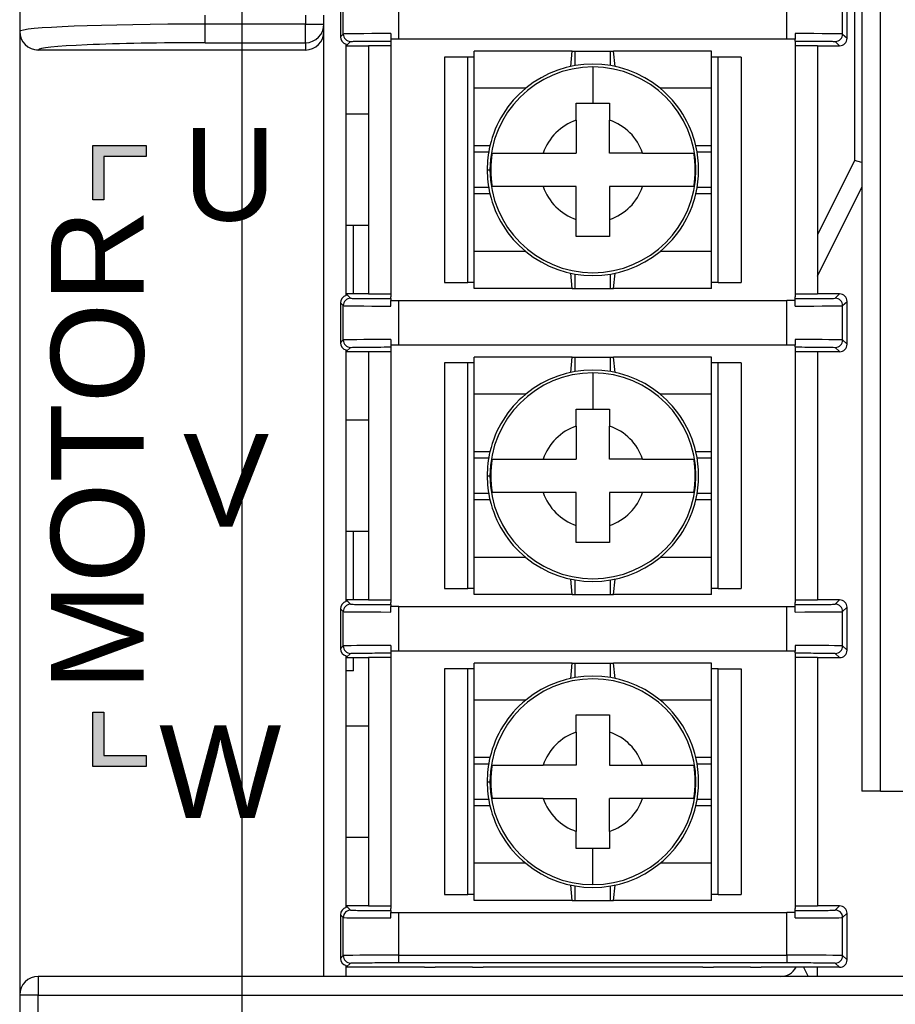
# Model space of a CAD drawing. Extents: x 14112 to 14372, y -2388 to -2111.
# Tile 6 of 22: x 14112 to 14136, y -2275 to -2249. Entities that reach past the tile are written whole.
import ezdxf

# ---------------------------------------------------------------- set-up
doc = ezdxf.new("R2010")
doc.units = 0
doc.layers.get('0').update_dxf_attribs({"linetype": 'CONTINUOUS'})
doc.layers.get('DEFPOINTS').update_dxf_attribs({"color": 8, "linetype": 'CONTINUOUS'})
doc.styles.add('DIMEMSIONS', font='isocp.shx', dxfattribs={"bigfont": 'chineset.shx'})
doc.styles.get("Standard").update_dxf_attribs({"font": 'PMingLiU.ttf'})
doc.dimstyles.new('ISO-25', dxfattribs={"dimtxt": 3, "dimasz": 3, "dimexe": 1, "dimexo": 1, "dimgap": 2, "dimtad": 2, "dimtih": 1, "dimtoh": 1, "dimtxsty": 'STANDARD', "dimcen": 0, "dimclrd": 256, "dimclre": 256, "dimclrt": 256, "dimazin": 3, "dimtfac": 1, "dimtmove": 0, "dimatfit": 3})

# ---------------------------------------------------------------- blocks, each defined once
blk = doc.blocks.new('*D4')
for p, q in [((14118.495, -2287.049), (14118.495, -2124.127)), ((14156.495, -2137.049), (14156.495, -2124.127)), ((14153.495, -2125.127), (14121.495, -2125.127))]:
    blk.add_line(p, q)
for points in [[(14121.495, -2124.627), (14121.495, -2125.627), (14118.495, -2125.127)], [(14153.495, -2124.627), (14153.495, -2125.627), (14156.495, -2125.127)]]:
    blk.add_solid(points)
at = {"layer": 'DEFPOINTS', "color": 0}
for p in [(14118.495, -2125.127), (14156.495, -2138.049), (14118.495, -2288.049)]:
    blk.add_point(p, dxfattribs=at)
at = {"insert": (14137.495, -2121.457), "char_height": 3, "attachment_point": 5}
blk.add_mtext('38', dxfattribs=at)
blk = doc.blocks.new('*D5')
for p, q in [((14157.495, -2138.049), (14171.483, -2138.049)), ((14170.483, -2141.049), (14170.483, -2285.049)), ((14119.495, -2288.049), (14171.483, -2288.049))]:
    blk.add_line(p, q)
for points in [[(14169.983, -2141.049), (14170.983, -2141.049), (14170.483, -2138.049)], [(14169.983, -2285.049), (14170.983, -2285.049), (14170.483, -2288.049)]]:
    blk.add_solid(points)
at = {"layer": 'DEFPOINTS', "color": 0}
for p in [(14156.495, -2138.049), (14118.495, -2288.049), (14170.483, -2288.049)]:
    blk.add_point(p, dxfattribs=at)
at = {"insert": (14175.348, -2213.049), "char_height": 3, "attachment_point": 5}
blk.add_mtext('150', dxfattribs=at)

msp = doc.modelspace()

# ---------------------------------------------------------------- hatches: boundary and pattern name
h = msp.add_hatch(color=256)
h.dxf.hatch_style = 1
h.paths.add_polyline_path([(14114.762, -2252.442), (14115.901, -2252.442), (14115.901, -2252.142), (14114.462, -2252.142), (14114.462, -2253.607), (14114.762, -2253.607)])
h = msp.add_hatch(color=256)
h.dxf.hatch_style = 1
h.paths.add_polyline_path([(14114.762, -2267.422), (14114.462, -2267.422), (14114.462, -2268.887), (14115.901, -2268.887), (14115.901, -2268.587), (14114.762, -2268.587)])

# ---------------------------------------------------------------- linework, layer by layer
for p, q in [((14135.195, -2178.349), (14135.195, -2269.549)), ((14135.695, -2269.549), (14135.695, -2178.349)), ((14134.995, -2191.649), (14134.995, -2252.549)), ((14121.138, -2248.136), (14121.138, -2249.21)), ((14121.215, -2249.136), (14121.215, -2248.21)), ((14122.715, -2249.273), (14122.715, -2248.073)), ((14133.176, -2249.273), (14133.176, -2248.073)), ((14134.675, -2249.136), (14134.675, -2248.21)), ((14134.795, -2249.251), (14134.795, -2248.095)), ((14112.495, -2248.432), (14112.495, -2249.067)), ((14117.495, -2248.871), (14117.495, -2248.628)), ((14120.195, -2248.628), (14120.195, -2248.871)), ((14120.695, -2248.871), (14120.695, -2248.628)), ((14120.195, -2248.871), (14117.495, -2248.871)), ((14117.495, -2249.37), (14117.495, -2248.871)), ((14120.195, -2248.871), (14120.695, -2248.871)), ((14120.195, -2249.37), (14120.195, -2248.871)), ((14120.695, -2249.067), (14120.695, -2248.871)), ((14112.495, -2249.067), (14112.495, -2275.049)), ((14120.695, -2274.549), (14120.695, -2249.067)), ((14121.138, -2249.21), (14121.215, -2249.136)), ((14122.495, -2249.125), (14122.495, -2249.273)), ((14122.715, -2249.273), (14122.495, -2249.273)), ((14133.176, -2249.273), (14122.715, -2249.273)), ((14133.395, -2249.273), (14133.176, -2249.273)), ((14133.395, -2249.125), (14133.395, -2249.273)), ((14134.675, -2249.136), (14134.675, -2249.136)), ((14134.675, -2249.136), (14134.795, -2249.251)), ((14112.995, -2249.568), (14112.995, -2249.567)), ((14120.195, -2249.568), (14112.995, -2249.568)), ((14117.495, -2249.37), (14120.195, -2249.37)), ((14120.195, -2249.37), (14120.195, -2249.568)), ((14121.295, -2249.451), (14121.415, -2249.336)), ((14121.295, -2256.19), (14121.295, -2249.406)), ((14121.295, -2249.451), (14121.895, -2249.451)), ((14121.895, -2249.443), (14122.495, -2249.443)), ((14121.895, -2249.443), (14121.895, -2256.153)), ((14122.495, -2249.325), (14122.495, -2249.377)), ((14122.495, -2249.377), (14122.495, -2256.219)), ((14133.395, -2249.325), (14133.395, -2249.377)), ((14133.395, -2249.377), (14133.395, -2256.219)), ((14133.395, -2249.443), (14133.995, -2249.443)), ((14133.995, -2249.443), (14133.995, -2256.153)), ((14133.995, -2249.451), (14134.595, -2249.451)), ((14134.475, -2249.336), (14134.595, -2249.451)), ((14123.946, -2249.756), (14123.946, -2255.84)), ((14124.57, -2249.756), (14123.946, -2249.756)), ((14124.745, -2249.756), (14124.57, -2249.756)), ((14124.57, -2255.84), (14124.57, -2249.756)), ((14127.387, -2249.598), (14124.745, -2249.598)), ((14124.745, -2250.598), (14124.745, -2249.598)), ((14127.349, -2250.011), (14127.387, -2249.598)), ((14127.387, -2249.598), (14127.468, -2249.598)), ((14127.468, -2249.598), (14128.422, -2249.598)), ((14127.468, -2249.988), (14127.468, -2249.598)), ((14128.422, -2249.598), (14128.504, -2249.598)), ((14128.422, -2249.988), (14128.422, -2249.598)), ((14131.145, -2249.598), (14128.504, -2249.598)), ((14128.541, -2250.011), (14128.504, -2249.598)), ((14131.145, -2250.598), (14131.145, -2249.598)), ((14131.32, -2249.756), (14131.145, -2249.756)), ((14131.945, -2249.756), (14131.32, -2249.756)), ((14131.32, -2255.84), (14131.32, -2249.756)), ((14131.945, -2249.756), (14131.945, -2255.84)), ((14126.133, -2250.598), (14124.745, -2250.598)), ((14124.745, -2252.148), (14124.745, -2250.598)), ((14131.145, -2250.598), (14129.757, -2250.598)), ((14131.145, -2252.148), (14131.145, -2250.598)), ((14121.895, -2251.299), (14121.295, -2251.299)), ((14114.462, -2253.607), (14114.462, -2252.142)), ((14114.462, -2252.142), (14115.901, -2252.142)), ((14115.901, -2252.142), (14115.901, -2252.442)), ((14125.17, -2252.148), (14124.745, -2252.148)), ((14124.745, -2252.321), (14124.745, -2252.148)), ((14131.145, -2252.148), (14130.72, -2252.148)), ((14131.145, -2252.321), (14131.145, -2252.148)), ((14114.762, -2252.442), (14114.762, -2253.607)), ((14115.901, -2252.442), (14114.762, -2252.442)), ((14124.745, -2253.275), (14124.745, -2252.321)), ((14125.135, -2252.321), (14124.745, -2252.321)), ((14131.145, -2252.321), (14130.755, -2252.321)), ((14131.145, -2253.275), (14131.145, -2252.321)), ((14134.995, -2252.549), (14133.995, -2254.549)), ((14135.195, -2252.597), (14134.995, -2252.549)), ((14125.095, -2252.798), (14125.17, -2252.798)), ((14125.135, -2253.275), (14124.745, -2253.275)), ((14124.745, -2253.448), (14124.745, -2253.275)), ((14131.145, -2253.275), (14130.755, -2253.275)), ((14131.145, -2253.448), (14131.145, -2253.275)), ((14133.995, -2255.667), (14135.195, -2253.267)), ((14125.17, -2253.448), (14124.745, -2253.448)), ((14124.745, -2254.998), (14124.745, -2253.448)), ((14131.145, -2253.448), (14130.72, -2253.448)), ((14131.145, -2254.998), (14131.145, -2253.448)), ((14114.762, -2253.607), (14114.462, -2253.607)), ((14121.895, -2254.299), (14121.295, -2254.299)), ((14121.495, -2256.145), (14121.495, -2254.299)), ((14126.133, -2254.998), (14124.745, -2254.998)), ((14124.745, -2255.998), (14124.745, -2254.998)), ((14131.145, -2254.998), (14129.757, -2254.998)), ((14131.145, -2255.998), (14131.145, -2254.998)), ((14127.387, -2255.998), (14127.349, -2255.585)), ((14127.468, -2255.998), (14127.468, -2255.608)), ((14128.422, -2255.998), (14128.422, -2255.608)), ((14128.504, -2255.998), (14128.541, -2255.585)), ((14123.946, -2255.84), (14124.57, -2255.84)), ((14124.745, -2255.84), (14124.57, -2255.84)), ((14131.32, -2255.84), (14131.145, -2255.84)), ((14131.32, -2255.84), (14131.945, -2255.84)), ((14121.895, -2256.145), (14121.295, -2256.145)), ((14121.295, -2256.145), (14121.415, -2256.26)), ((14122.495, -2256.153), (14121.895, -2256.153)), ((14122.495, -2256.271), (14122.495, -2256.219)), ((14127.387, -2255.998), (14124.745, -2255.998)), ((14127.387, -2255.998), (14127.468, -2255.998)), ((14127.468, -2255.998), (14128.422, -2255.998)), ((14128.422, -2255.998), (14128.504, -2255.998)), ((14131.145, -2255.998), (14128.504, -2255.998)), ((14133.995, -2256.153), (14133.395, -2256.153)), ((14133.395, -2256.271), (14133.395, -2256.219)), ((14134.595, -2256.145), (14133.995, -2256.145)), ((14134.475, -2256.26), (14134.595, -2256.145)), ((14121.138, -2256.386), (14121.215, -2256.46)), ((14121.138, -2256.386), (14121.138, -2257.46)), ((14121.215, -2257.386), (14121.215, -2256.46)), ((14122.495, -2256.323), (14122.715, -2256.323)), ((14122.495, -2256.471), (14122.495, -2256.323)), ((14122.715, -2256.323), (14133.176, -2256.323)), ((14122.715, -2257.523), (14122.715, -2256.323)), ((14133.176, -2257.523), (14133.176, -2256.323)), ((14133.395, -2256.323), (14133.176, -2256.323)), ((14133.395, -2256.471), (14133.395, -2256.323)), ((14134.675, -2256.46), (14134.795, -2256.345)), ((14134.675, -2257.386), (14134.675, -2256.46)), ((14134.795, -2257.501), (14134.795, -2256.345)), ((14121.138, -2257.46), (14121.215, -2257.386)), ((14122.495, -2257.375), (14122.495, -2257.523)), ((14122.715, -2257.523), (14122.495, -2257.523)), ((14133.176, -2257.523), (14122.715, -2257.523)), ((14133.395, -2257.523), (14133.176, -2257.523)), ((14133.395, -2257.375), (14133.395, -2257.523)), ((14134.675, -2257.386), (14134.675, -2257.386)), ((14134.675, -2257.386), (14134.795, -2257.501)), ((14121.295, -2257.701), (14121.415, -2257.586)), ((14121.295, -2264.44), (14121.295, -2257.656)), ((14121.295, -2257.701), (14121.895, -2257.701)), ((14121.895, -2257.693), (14122.495, -2257.693)), ((14121.895, -2257.693), (14121.895, -2264.403)), ((14122.495, -2257.575), (14122.495, -2257.627)), ((14122.495, -2257.627), (14122.495, -2264.469)), ((14133.395, -2257.575), (14133.395, -2257.627)), ((14133.395, -2257.627), (14133.395, -2264.469)), ((14133.395, -2257.693), (14133.995, -2257.693)), ((14133.995, -2257.693), (14133.995, -2264.403)), ((14133.995, -2257.701), (14134.595, -2257.701)), ((14134.475, -2257.586), (14134.595, -2257.701)), ((14123.946, -2258.006), (14123.946, -2264.09)), ((14124.57, -2258.006), (14123.946, -2258.006)), ((14124.745, -2258.006), (14124.57, -2258.006)), ((14124.57, -2264.09), (14124.57, -2258.006)), ((14127.387, -2257.848), (14124.745, -2257.848)), ((14124.745, -2258.848), (14124.745, -2257.848)), ((14127.349, -2258.261), (14127.387, -2257.848)), ((14127.387, -2257.848), (14127.468, -2257.848)), ((14127.468, -2257.848), (14128.422, -2257.848)), ((14127.468, -2258.238), (14127.468, -2257.848)), ((14128.422, -2257.848), (14128.504, -2257.848)), ((14128.422, -2258.238), (14128.422, -2257.848)), ((14131.145, -2257.848), (14128.504, -2257.848)), ((14128.541, -2258.261), (14128.504, -2257.848)), ((14131.145, -2258.848), (14131.145, -2257.848)), ((14131.32, -2258.006), (14131.145, -2258.006)), ((14131.945, -2258.006), (14131.32, -2258.006)), ((14131.32, -2264.09), (14131.32, -2258.006)), ((14131.945, -2258.006), (14131.945, -2264.09)), ((14126.133, -2258.848), (14124.745, -2258.848)), ((14124.745, -2260.398), (14124.745, -2258.848)), ((14131.145, -2258.848), (14129.757, -2258.848)), ((14131.145, -2260.398), (14131.145, -2258.848)), ((14121.895, -2259.549), (14121.295, -2259.549)), ((14125.17, -2260.398), (14124.745, -2260.398)), ((14124.745, -2260.571), (14124.745, -2260.398)), ((14131.145, -2260.398), (14130.72, -2260.398)), ((14131.145, -2260.571), (14131.145, -2260.398)), ((14124.745, -2261.525), (14124.745, -2260.571)), ((14125.135, -2260.571), (14124.745, -2260.571)), ((14131.145, -2260.571), (14130.755, -2260.571)), ((14131.145, -2261.525), (14131.145, -2260.571)), ((14125.095, -2261.048), (14125.17, -2261.048)), ((14125.135, -2261.525), (14124.745, -2261.525)), ((14124.745, -2261.698), (14124.745, -2261.525)), ((14131.145, -2261.525), (14130.755, -2261.525)), ((14131.145, -2261.698), (14131.145, -2261.525)), ((14125.17, -2261.698), (14124.745, -2261.698)), ((14124.745, -2263.248), (14124.745, -2261.698)), ((14131.145, -2261.698), (14130.72, -2261.698)), ((14131.145, -2263.248), (14131.145, -2261.698)), ((14121.895, -2262.549), (14121.295, -2262.549)), ((14121.495, -2264.395), (14121.495, -2262.549)), ((14126.133, -2263.248), (14124.745, -2263.248)), ((14124.745, -2264.248), (14124.745, -2263.248)), ((14131.145, -2263.248), (14129.757, -2263.248)), ((14131.145, -2264.248), (14131.145, -2263.248)), ((14127.387, -2264.248), (14127.349, -2263.835)), ((14127.468, -2264.248), (14127.468, -2263.858)), ((14128.422, -2264.248), (14128.422, -2263.858)), ((14128.504, -2264.248), (14128.541, -2263.835)), ((14123.946, -2264.09), (14124.57, -2264.09)), ((14124.745, -2264.09), (14124.57, -2264.09)), ((14131.32, -2264.09), (14131.145, -2264.09)), ((14131.32, -2264.09), (14131.945, -2264.09)), ((14121.895, -2264.395), (14121.295, -2264.395)), ((14121.295, -2264.395), (14121.415, -2264.51)), ((14122.495, -2264.403), (14121.895, -2264.403)), ((14127.387, -2264.248), (14124.745, -2264.248)), ((14127.387, -2264.248), (14127.468, -2264.248)), ((14127.468, -2264.248), (14128.422, -2264.248)), ((14128.422, -2264.248), (14128.504, -2264.248)), ((14131.145, -2264.248), (14128.504, -2264.248)), ((14133.995, -2264.403), (14133.395, -2264.403)), ((14134.595, -2264.395), (14133.995, -2264.395)), ((14134.475, -2264.51), (14134.595, -2264.395)), ((14121.138, -2264.636), (14121.215, -2264.71)), ((14121.138, -2264.636), (14121.138, -2265.71)), ((14121.215, -2265.636), (14121.215, -2264.71)), ((14122.495, -2264.521), (14122.495, -2264.469)), ((14122.715, -2264.573), (14122.495, -2264.573)), ((14122.495, -2264.721), (14122.495, -2264.573)), ((14122.715, -2264.573), (14133.176, -2264.573)), ((14122.715, -2265.773), (14122.715, -2264.573)), ((14133.176, -2265.773), (14133.176, -2264.573)), ((14133.176, -2264.573), (14133.395, -2264.573)), ((14133.395, -2264.521), (14133.395, -2264.469)), ((14133.395, -2264.721), (14133.395, -2264.573)), ((14134.675, -2264.71), (14134.795, -2264.595)), ((14134.675, -2265.636), (14134.675, -2264.71)), ((14134.795, -2265.751), (14134.795, -2264.595)), ((14121.138, -2265.71), (14121.215, -2265.636)), ((14122.495, -2265.625), (14122.495, -2265.773)), ((14122.715, -2265.773), (14122.495, -2265.773)), ((14133.176, -2265.773), (14122.715, -2265.773)), ((14133.395, -2265.773), (14133.176, -2265.773)), ((14133.395, -2265.625), (14133.395, -2265.773)), ((14134.675, -2265.636), (14134.675, -2265.636)), ((14134.675, -2265.636), (14134.795, -2265.751)), ((14121.295, -2265.951), (14121.415, -2265.836)), ((14121.295, -2272.69), (14121.295, -2265.906)), ((14121.295, -2265.951), (14121.895, -2265.951)), ((14121.495, -2266.31), (14121.495, -2265.951)), ((14121.895, -2265.943), (14122.495, -2265.943)), ((14121.895, -2265.943), (14121.895, -2272.653)), ((14122.495, -2265.825), (14122.495, -2265.877)), ((14122.495, -2265.877), (14122.495, -2272.719)), ((14133.395, -2265.825), (14133.395, -2265.877)), ((14133.395, -2265.877), (14133.395, -2272.719)), ((14133.395, -2265.943), (14133.995, -2265.943)), ((14133.995, -2265.943), (14133.995, -2272.653)), ((14133.995, -2265.951), (14134.595, -2265.951)), ((14134.475, -2265.836), (14134.595, -2265.951)), ((14123.946, -2266.256), (14123.946, -2272.34)), ((14124.57, -2266.256), (14123.946, -2266.256)), ((14124.57, -2272.34), (14124.57, -2266.256)), ((14124.745, -2266.256), (14124.57, -2266.256)), ((14127.387, -2266.098), (14124.745, -2266.098)), ((14124.745, -2267.098), (14124.745, -2266.098)), ((14127.349, -2266.511), (14127.387, -2266.098)), ((14127.387, -2266.098), (14127.468, -2266.098)), ((14127.468, -2266.098), (14128.422, -2266.098)), ((14127.468, -2266.488), (14127.468, -2266.098)), ((14128.422, -2266.488), (14128.422, -2266.098)), ((14128.422, -2266.098), (14128.504, -2266.098)), ((14131.145, -2266.098), (14128.504, -2266.098)), ((14128.541, -2266.511), (14128.504, -2266.098)), ((14131.145, -2267.098), (14131.145, -2266.098)), ((14131.32, -2266.256), (14131.145, -2266.256)), ((14131.32, -2266.256), (14131.945, -2266.256)), ((14131.32, -2272.34), (14131.32, -2266.256)), ((14131.945, -2266.256), (14131.945, -2272.34)), ((14121.495, -2266.31), (14121.295, -2266.31)), ((14126.133, -2267.098), (14124.745, -2267.098)), ((14124.745, -2268.648), (14124.745, -2267.098)), ((14131.145, -2267.098), (14129.757, -2267.098)), ((14131.145, -2268.648), (14131.145, -2267.098)), ((14114.462, -2267.422), (14114.762, -2267.422)), ((14114.462, -2268.887), (14114.462, -2267.422)), ((14114.762, -2267.422), (14114.762, -2268.587)), ((14121.895, -2267.799), (14121.295, -2267.799)), ((14114.762, -2268.587), (14115.901, -2268.587)), ((14115.901, -2268.587), (14115.901, -2268.887)), ((14125.17, -2268.648), (14124.745, -2268.648)), ((14124.745, -2268.821), (14124.745, -2268.648)), ((14131.145, -2268.648), (14130.72, -2268.648)), ((14131.145, -2268.821), (14131.145, -2268.648)), ((14115.901, -2268.887), (14114.462, -2268.887)), ((14125.135, -2268.821), (14124.745, -2268.821)), ((14124.745, -2269.775), (14124.745, -2268.821)), ((14131.145, -2268.821), (14130.755, -2268.821)), ((14131.145, -2269.775), (14131.145, -2268.821)), ((14125.095, -2269.298), (14125.17, -2269.298)), ((14135.695, -2269.549), (14135.195, -2269.549)), ((14135.695, -2269.549), (14137.495, -2269.549)), ((14125.135, -2269.775), (14124.745, -2269.775)), ((14124.745, -2269.948), (14124.745, -2269.775)), ((14125.17, -2269.948), (14124.745, -2269.948)), ((14124.745, -2271.498), (14124.745, -2269.948)), ((14131.145, -2269.948), (14130.72, -2269.948)), ((14131.145, -2269.775), (14130.755, -2269.775)), ((14131.145, -2269.948), (14131.145, -2269.775)), ((14131.145, -2271.498), (14131.145, -2269.948)), ((14121.895, -2270.799), (14121.295, -2270.799)), ((14126.133, -2271.498), (14124.745, -2271.498)), ((14124.745, -2272.498), (14124.745, -2271.498)), ((14131.145, -2271.498), (14129.757, -2271.498)), ((14131.145, -2272.498), (14131.145, -2271.498)), ((14127.387, -2272.498), (14127.349, -2272.085)), ((14127.468, -2272.498), (14127.468, -2272.108)), ((14128.422, -2272.498), (14128.422, -2272.108)), ((14128.504, -2272.498), (14128.541, -2272.085)), ((14123.946, -2272.34), (14124.57, -2272.34)), ((14124.745, -2272.34), (14124.57, -2272.34)), ((14131.32, -2272.34), (14131.145, -2272.34)), ((14131.32, -2272.34), (14131.945, -2272.34)), ((14121.895, -2272.645), (14121.295, -2272.645)), ((14121.295, -2272.645), (14121.415, -2272.76)), ((14122.495, -2272.653), (14121.895, -2272.653)), ((14127.387, -2272.498), (14124.745, -2272.498)), ((14127.387, -2272.498), (14127.468, -2272.498)), ((14127.468, -2272.498), (14128.422, -2272.498)), ((14128.422, -2272.498), (14128.504, -2272.498)), ((14131.145, -2272.498), (14128.504, -2272.498)), ((14133.995, -2272.653), (14133.395, -2272.653)), ((14134.595, -2272.645), (14133.995, -2272.645)), ((14134.475, -2272.76), (14134.595, -2272.645)), ((14121.138, -2272.886), (14121.215, -2272.96)), ((14121.138, -2272.886), (14121.138, -2274.06)), ((14122.495, -2272.771), (14122.495, -2272.719)), ((14122.495, -2272.823), (14122.715, -2272.823)), ((14122.495, -2272.971), (14122.495, -2272.823)), ((14122.715, -2272.823), (14133.176, -2272.823)), ((14122.715, -2273.975), (14122.715, -2272.823)), ((14133.176, -2273.975), (14133.176, -2272.823)), ((14133.395, -2272.823), (14133.176, -2272.823)), ((14133.395, -2272.771), (14133.395, -2272.719)), ((14133.395, -2272.971), (14133.395, -2272.823)), ((14134.675, -2272.96), (14134.795, -2272.845)), ((14134.795, -2274.101), (14134.795, -2272.845)), ((14121.215, -2273.986), (14121.215, -2272.96)), ((14134.675, -2273.986), (14134.675, -2272.96)), ((14121.138, -2274.06), (14121.215, -2273.986)), ((14122.715, -2273.975), (14133.176, -2273.975)), ((14122.715, -2274.175), (14122.715, -2273.975)), ((14134.675, -2273.986), (14134.675, -2273.986)), ((14134.675, -2273.986), (14134.795, -2274.101)), ((14121.295, -2274.301), (14121.415, -2274.186)), ((14121.295, -2274.549), (14121.295, -2274.256)), ((14122.715, -2274.175), (14133.176, -2274.175)), ((14134.475, -2274.186), (14134.595, -2274.301)), ((14123.406, -2274.301), (14121.295, -2274.301)), ((14123.406, -2274.301), (14123.695, -2274.297)), ((14124.695, -2274.297), (14123.695, -2274.297)), ((14124.695, -2274.297), (14124.984, -2274.301)), ((14130.906, -2274.301), (14124.984, -2274.301)), ((14130.906, -2274.301), (14131.195, -2274.297)), ((14132.195, -2274.297), (14131.195, -2274.297)), ((14132.195, -2274.297), (14132.484, -2274.301)), ((14134.595, -2274.301), (14132.484, -2274.301)), ((14133.621, -2274.301), (14133.745, -2274.549)), ((14133.995, -2274.549), (14133.995, -2274.301)), ((14138.995, -2274.549), (14112.995, -2274.549)), ((14112.995, -2274.549), (14112.995, -2275.049)), ((14112.495, -2275.049), (14112.495, -2290.842)), ((14112.995, -2275.049), (14112.495, -2275.049)), ((14112.995, -2291.049), (14112.995, -2275.049)), ((14112.995, -2275.049), (14138.995, -2275.049))]:
    msp.add_line(p, q)
for centre, radius, start, end in [((14127.945, -2252.798), 2.775, 90, 180), ((14127.945, -2252.798), 2.775, 180, 90), ((14127.945, -2252.798), 2.85, 50.5275, 129.4725), ((14127.945, -2252.798), 2.85, 129.4725, 166.8165), ((14127.945, -2252.798), 2.85, 13.1835, 50.5275), ((14127.945, -2252.798), 1.412, 108.5858, 161.4142), ((14127.945, -2252.798), 1.412, 18.5858, 71.4142), ((14127.945, -2252.798), 2.85, 166.8165, 180), ((14127.945, -2252.798), 2.85, 346.8165, 13.1835), ((14127.945, -2252.798), 2.755, 170.5995, 189.4005), ((14127.945, -2252.798), 2.755, 350.5995, 9.4005), ((14127.945, -2252.798), 2.85, 180, 193.1835), ((14127.945, -2252.798), 1.412, 198.5858, 251.4142), ((14127.945, -2252.798), 1.412, 288.5858, 341.4142), ((14127.945, -2252.798), 2.85, 193.1835, 230.5275), ((14127.945, -2252.798), 2.85, 309.4725, 346.8165), ((14127.945, -2252.798), 2.85, 230.5275, 309.4725), ((14127.945, -2261.048), 2.775, 90, 180), ((14127.945, -2261.048), 2.775, 180, 90), ((14127.945, -2261.048), 2.85, 50.5275, 129.4725), ((14127.945, -2261.048), 2.85, 129.4725, 166.8165), ((14127.945, -2261.048), 2.85, 13.1835, 50.5275), ((14127.945, -2261.048), 1.412, 108.5858, 161.4142), ((14127.945, -2261.048), 1.412, 18.5858, 71.4142), ((14127.945, -2261.048), 2.85, 166.8165, 180), ((14127.945, -2261.048), 2.85, 346.8165, 13.1835), ((14127.945, -2261.048), 2.755, 170.5995, 189.4005), ((14127.945, -2261.048), 2.755, 350.5995, 9.4005), ((14127.945, -2261.048), 2.85, 180, 193.1835), ((14127.945, -2261.048), 1.412, 198.5858, 251.4142), ((14127.945, -2261.048), 1.412, 288.5858, 341.4142), ((14127.945, -2261.048), 2.85, 193.1835, 230.5275), ((14127.945, -2261.048), 2.85, 309.4725, 346.8165), ((14127.945, -2261.048), 2.85, 230.5275, 309.4725), ((14127.945, -2269.298), 2.775, 0, 180), ((14127.945, -2269.298), 2.85, 50.5275, 129.4725), ((14127.945, -2269.298), 2.85, 129.4725, 166.8165), ((14127.945, -2269.298), 2.85, 13.1835, 50.5275), ((14127.945, -2269.298), 1.412, 108.5858, 161.4142), ((14127.945, -2269.298), 1.412, 18.5858, 71.4142), ((14127.945, -2269.298), 2.85, 166.8165, 180), ((14127.945, -2269.298), 2.85, 346.8165, 13.1835), ((14127.945, -2269.298), 2.755, 170.5995, 189.4005), ((14127.945, -2269.298), 2.755, 350.5995, 9.4005), ((14127.945, -2269.298), 2.85, 180, 193.1835), ((14127.945, -2269.298), 2.775, 180, 270), ((14127.945, -2269.298), 2.775, 270, 0), ((14127.945, -2269.298), 1.412, 198.5858, 251.4142), ((14127.945, -2269.298), 1.412, 288.5858, 341.4142), ((14127.945, -2269.298), 2.85, 193.1835, 230.5275), ((14127.945, -2269.298), 2.85, 309.4725, 346.8165), ((14127.945, -2269.298), 2.85, 230.5275, 309.4725), ((14132.995, -2274.049), 0.5, 270, 329.7493), ((14112.995, -2275.049), 0.5, 90, 180)]:
    msp.add_arc(centre, radius, start, end)
for centre, major_axis, ratio, start_param, end_param in [((14117.495, -2249.067), (-5, 0), 0.039295, 4.712389, 6.283185), ((14120.195, -2248.871), (0.5, 0), 0.999048, 4.712389, 6.283185), ((14112.995, -2249.067), (-0.5, 0), 0.999048, 0, 1.570796), ((14112.995, -2249.067), (0, -0.5), 0.999048, 4.712389, 6.283185), ((14120.195, -2249.067), (0, -0.5), 0.999048, 0, 1.570796), ((14121.338, -2249.21), (0.144, 0.139), 0.999921, 2.374801, 3.731082), ((14122.715, -2249.136), (-1.5, 0), 0.007563, 4.859346, 6.27414), ((14121.415, -2249.136), (0.139, -0.144), 0.999921, 3.945572, 5.516067), ((14133.176, -2249.136), (1.5, 0), 0.007563, 0.009045, 1.42384), ((14134.475, -2249.136), (-0.139, -0.144), 0.999921, 0.766871, 2.337588), ((14134.595, -2249.251), (-0.144, 0.139), 0.999921, 2.337667, 3.908384), ((14117.495, -2249.567), (4.5, 0), 0.043661, 1.570796, 3.141593), ((14121.338, -2256.386), (0.144, -0.139), 0.999921, 2.552103, 3.908384), ((14134.595, -2256.345), (-0.144, -0.139), 0.999921, 2.374801, 3.945518), ((14121.415, -2256.46), (-0.139, -0.144), 0.999921, 3.908608, 5.479195), ((14122.715, -2256.46), (-1.5, 0), 0.007563, 0.009046, 1.423839), ((14133.176, -2256.46), (1.5, 0), 0.007563, 4.859347, 6.27414), ((14134.475, -2256.46), (0.139, -0.144), 0.999921, 0.804005, 2.374722), ((14121.338, -2257.46), (0.144, 0.139), 0.999921, 2.374801, 3.731082), ((14122.715, -2257.386), (-1.5, 0), 0.007563, 4.859346, 6.27414), ((14121.415, -2257.386), (0.139, -0.144), 0.999921, 3.945572, 5.516067), ((14133.176, -2257.386), (1.5, 0), 0.007563, 0.009045, 1.42384), ((14134.475, -2257.386), (-0.139, -0.144), 0.999921, 0.766871, 2.337588), ((14134.595, -2257.501), (-0.144, 0.139), 0.999921, 2.337667, 3.908384), ((14121.338, -2264.636), (0.144, -0.139), 0.999921, 2.552103, 3.908384), ((14134.595, -2264.595), (-0.144, -0.139), 0.999921, 2.374801, 3.945518), ((14121.415, -2264.71), (-0.139, -0.144), 0.999921, 3.908608, 5.479195), ((14122.715, -2264.71), (-1.5, 0), 0.007563, 0.009046, 1.423839), ((14133.176, -2264.71), (1.5, 0), 0.007563, 4.859347, 6.27414), ((14134.475, -2264.71), (0.139, -0.144), 0.999921, 0.804005, 2.374722), ((14121.338, -2265.71), (0.144, 0.139), 0.999921, 2.374801, 3.731082), ((14122.715, -2265.636), (-1.5, 0), 0.007563, 4.859346, 6.27414), ((14121.415, -2265.636), (0.139, -0.144), 0.999921, 3.945572, 5.516067), ((14133.176, -2265.636), (1.5, 0), 0.007563, 0.009045, 1.42384), ((14134.475, -2265.636), (-0.139, -0.144), 0.999921, 0.766871, 2.337588), ((14134.595, -2265.751), (-0.144, 0.139), 0.999921, 2.337667, 3.908384), ((14134.595, -2272.845), (-0.144, -0.139), 0.999921, 2.374801, 3.945518), ((14121.338, -2272.886), (0.144, -0.139), 0.999921, 2.552103, 3.908384), ((14121.415, -2272.96), (-0.139, -0.144), 0.999921, 3.908608, 5.479195), ((14134.475, -2272.96), (0.139, -0.144), 0.999921, 0.804005, 2.374722), ((14122.715, -2272.96), (-1.5, 0), 0.007563, 0.009046, 1.423839), ((14133.176, -2272.96), (1.5, 0), 0.007563, 4.859347, 6.27414), ((14122.715, -2273.986), (-1.5, 0), 0.007563, 4.712403, 6.274143), ((14121.415, -2273.986), (0.139, -0.144), 0.999921, 3.945566, 5.515932), ((14133.176, -2273.986), (1.5, 0), 0.007563, 0.009042, 1.570782), ((14133.176, -2273.975), (0, -0.2), 0.00001, 4.712386, 6.274461), ((14134.475, -2273.986), (-0.139, -0.144), 0.999921, 0.766871, 2.337588), ((14121.338, -2274.06), (0.144, 0.139), 0.999921, 2.374801, 3.731082), ((14134.595, -2274.101), (-0.144, 0.139), 0.999921, 2.337667, 3.908384)]:
    msp.add_ellipse(centre, major_axis=major_axis, ratio=ratio, start_param=start_param, end_param=end_param)
for points in [[(14122.495, -2249.273), (14122.495, -2249.307), (14122.495, -2249.324), (14122.495, -2249.325)], [(14133.395, -2249.325), (14133.395, -2249.324), (14133.395, -2249.307), (14133.395, -2249.273)], [(14133.395, -2249.325), (14133.517, -2249.325), (14133.63, -2249.325), (14133.738, -2249.326)], [(14133.738, -2249.326), (14133.845, -2249.326), (14133.947, -2249.327), (14134.037, -2249.328)], [(14134.037, -2249.328), (14134.127, -2249.328), (14134.205, -2249.329), (14134.271, -2249.33)], [(14134.271, -2249.33), (14134.336, -2249.331), (14134.388, -2249.332), (14134.423, -2249.333)], [(14134.423, -2249.333), (14134.457, -2249.334), (14134.474, -2249.335), (14134.475, -2249.336)], [(14127.495, -2251.46), (14127.495, -2251.303), (14127.495, -2251.148), (14127.495, -2250.998)], [(14127.495, -2250.998), (14127.645, -2250.998), (14127.795, -2250.998), (14127.945, -2250.998)], [(14127.945, -2250.998), (14128.095, -2250.998), (14128.245, -2250.998), (14128.395, -2250.998)], [(14128.395, -2250.998), (14128.395, -2251.149), (14128.395, -2251.303), (14128.395, -2251.46)], [(14127.495, -2254.598), (14127.495, -2254.447), (14127.495, -2254.293), (14127.495, -2254.136)], [(14128.395, -2254.136), (14128.395, -2254.293), (14128.395, -2254.448), (14128.395, -2254.598)], [(14128.395, -2254.598), (14128.096, -2254.598), (14127.796, -2254.598), (14127.495, -2254.598)], [(14122.495, -2256.271), (14122.495, -2256.272), (14122.495, -2256.289), (14122.495, -2256.323)], [(14133.395, -2256.323), (14133.395, -2256.289), (14133.395, -2256.272), (14133.395, -2256.271)], [(14122.495, -2257.523), (14122.495, -2257.557), (14122.495, -2257.574), (14122.495, -2257.575)], [(14133.395, -2257.575), (14133.395, -2257.574), (14133.395, -2257.557), (14133.395, -2257.523)], [(14133.395, -2257.575), (14133.517, -2257.575), (14133.63, -2257.575), (14133.738, -2257.576)], [(14133.738, -2257.576), (14133.845, -2257.576), (14133.947, -2257.577), (14134.037, -2257.578)], [(14134.037, -2257.578), (14134.127, -2257.578), (14134.205, -2257.579), (14134.271, -2257.58)], [(14134.271, -2257.58), (14134.336, -2257.581), (14134.388, -2257.582), (14134.423, -2257.583)], [(14134.423, -2257.583), (14134.457, -2257.584), (14134.474, -2257.585), (14134.475, -2257.586)], [(14127.495, -2259.71), (14127.495, -2259.553), (14127.495, -2259.398), (14127.495, -2259.248)], [(14127.495, -2259.248), (14127.645, -2259.248), (14127.795, -2259.248), (14127.945, -2259.248)], [(14127.945, -2259.248), (14128.095, -2259.248), (14128.245, -2259.248), (14128.395, -2259.248)], [(14128.395, -2259.248), (14128.395, -2259.399), (14128.395, -2259.553), (14128.395, -2259.71)], [(14127.495, -2262.848), (14127.495, -2262.697), (14127.495, -2262.543), (14127.495, -2262.386)], [(14128.395, -2262.386), (14128.395, -2262.543), (14128.395, -2262.698), (14128.395, -2262.848)], [(14128.395, -2262.848), (14128.096, -2262.848), (14127.796, -2262.848), (14127.495, -2262.848)], [(14122.495, -2264.521), (14122.495, -2264.522), (14122.495, -2264.539), (14122.495, -2264.573)], [(14133.395, -2264.573), (14133.395, -2264.539), (14133.395, -2264.522), (14133.395, -2264.521)], [(14122.495, -2265.773), (14122.495, -2265.807), (14122.495, -2265.824), (14122.495, -2265.825)], [(14133.395, -2265.825), (14133.395, -2265.824), (14133.395, -2265.807), (14133.395, -2265.773)], [(14133.395, -2265.825), (14133.517, -2265.825), (14133.63, -2265.825), (14133.738, -2265.826)], [(14133.738, -2265.826), (14133.845, -2265.826), (14133.947, -2265.827), (14134.037, -2265.828)], [(14134.037, -2265.828), (14134.127, -2265.828), (14134.205, -2265.829), (14134.271, -2265.83)], [(14134.271, -2265.83), (14134.336, -2265.831), (14134.388, -2265.832), (14134.423, -2265.833)], [(14134.423, -2265.833), (14134.457, -2265.834), (14134.474, -2265.835), (14134.475, -2265.836)], [(14127.495, -2267.96), (14127.495, -2267.803), (14127.495, -2267.648), (14127.495, -2267.498)], [(14127.495, -2267.498), (14127.794, -2267.498), (14128.094, -2267.498), (14128.395, -2267.498)], [(14128.395, -2267.498), (14128.395, -2267.649), (14128.395, -2267.803), (14128.395, -2267.96)], [(14127.495, -2271.098), (14127.495, -2270.947), (14127.495, -2270.793), (14127.495, -2270.636)], [(14128.395, -2270.636), (14128.395, -2270.793), (14128.395, -2270.948), (14128.395, -2271.098)], [(14127.945, -2271.098), (14127.795, -2271.098), (14127.645, -2271.098), (14127.495, -2271.098)], [(14128.395, -2271.098), (14128.245, -2271.098), (14128.095, -2271.098), (14127.945, -2271.098)], [(14122.495, -2272.771), (14122.495, -2272.772), (14122.495, -2272.789), (14122.495, -2272.823)], [(14133.395, -2272.823), (14133.395, -2272.789), (14133.395, -2272.772), (14133.395, -2272.771)]]:
    msp.add_open_spline(points, degree=3)
for points, knots in [([(14121.415, -2249.336), (14121.416, -2249.335), (14121.432, -2249.334), (14121.466, -2249.333), (14121.499, -2249.332), (14121.55, -2249.331), (14121.614, -2249.33), (14121.679, -2249.329), (14121.758, -2249.328), (14121.848, -2249.328), (14121.939, -2249.327), (14122.041, -2249.326), (14122.149, -2249.326), (14122.258, -2249.325), (14122.372, -2249.325), (14122.495, -2249.325)], [0, 0, 0, 0, 0.2, 0.2, 0.2, 0.4, 0.4, 0.4, 0.6, 0.6, 0.6, 0.8, 0.8, 0.8, 1, 1, 1, 1]), ([(14125.227, -2252.348), (14125.264, -2252.348), (14125.337, -2252.348), (14125.443, -2252.348), (14125.631, -2252.348), (14125.914, -2252.348), (14126.262, -2252.348), (14126.37, -2252.348), (14126.485, -2252.348), (14126.607, -2252.348)], [0, 0, 0, 0, 0.299884, 0.299884, 0.299884, 0.833184, 0.833184, 0.833184, 1, 1, 1, 1]), ([(14129.283, -2252.348), (14129.67, -2252.348), (14129.995, -2252.348), (14130.238, -2252.348), (14130.441, -2252.348), (14130.585, -2252.348), (14130.65, -2252.348), (14130.655, -2252.348), (14130.659, -2252.348), (14130.663, -2252.348)], [0, 0, 0, 0, 0.526615, 0.526615, 0.526615, 0.96749, 0.96749, 0.96749, 1, 1, 1, 1]), ([(14126.607, -2253.248), (14126.221, -2253.248), (14125.895, -2253.248), (14125.652, -2253.248), (14125.449, -2253.248), (14125.305, -2253.248), (14125.24, -2253.248), (14125.235, -2253.248), (14125.231, -2253.248), (14125.227, -2253.248)], [0, 0, 0, 0, 0.526615, 0.526615, 0.526615, 0.96749, 0.96749, 0.96749, 1, 1, 1, 1]), ([(14130.663, -2253.248), (14130.627, -2253.248), (14130.553, -2253.248), (14130.447, -2253.248), (14130.259, -2253.248), (14129.976, -2253.248), (14129.629, -2253.248), (14129.52, -2253.248), (14129.405, -2253.248), (14129.283, -2253.248)], [0, 0, 0, 0, 0.299884, 0.299884, 0.299884, 0.833184, 0.833184, 0.833184, 1, 1, 1, 1]), ([(14121.415, -2256.26), (14121.416, -2256.261), (14121.429, -2256.262), (14121.46, -2256.263), (14121.49, -2256.264), (14121.537, -2256.265), (14121.6, -2256.266), (14121.664, -2256.267), (14121.743, -2256.268), (14121.835, -2256.268), (14121.927, -2256.269), (14122.032, -2256.27), (14122.142, -2256.27), (14122.253, -2256.271), (14122.37, -2256.271), (14122.495, -2256.271)], [0, 0, 0, 0, 0.2, 0.2, 0.2, 0.4, 0.4, 0.4, 0.6, 0.6, 0.6, 0.8, 0.8, 0.8, 1, 1, 1, 1]), ([(14133.395, -2256.271), (14133.52, -2256.271), (14133.636, -2256.271), (14133.746, -2256.27), (14133.855, -2256.27), (14133.959, -2256.269), (14134.051, -2256.268), (14134.142, -2256.268), (14134.221, -2256.267), (14134.285, -2256.266), (14134.349, -2256.265), (14134.397, -2256.264), (14134.429, -2256.263), (14134.46, -2256.262), (14134.475, -2256.261), (14134.475, -2256.26)], [0, 0, 0, 0, 0.2, 0.2, 0.2, 0.4, 0.4, 0.4, 0.6, 0.6, 0.6, 0.8, 0.8, 0.8, 1, 1, 1, 1]), ([(14121.415, -2257.586), (14121.416, -2257.585), (14121.432, -2257.584), (14121.466, -2257.583), (14121.499, -2257.582), (14121.55, -2257.581), (14121.614, -2257.58), (14121.679, -2257.579), (14121.758, -2257.578), (14121.848, -2257.578), (14121.939, -2257.577), (14122.041, -2257.576), (14122.149, -2257.576), (14122.258, -2257.575), (14122.372, -2257.575), (14122.495, -2257.575)], [0, 0, 0, 0, 0.2, 0.2, 0.2, 0.4, 0.4, 0.4, 0.6, 0.6, 0.6, 0.8, 0.8, 0.8, 1, 1, 1, 1]), ([(14125.227, -2260.598), (14125.264, -2260.598), (14125.337, -2260.598), (14125.443, -2260.598), (14125.631, -2260.598), (14125.914, -2260.598), (14126.262, -2260.598), (14126.37, -2260.598), (14126.485, -2260.598), (14126.607, -2260.598)], [0, 0, 0, 0, 0.299884, 0.299884, 0.299884, 0.833184, 0.833184, 0.833184, 1, 1, 1, 1]), ([(14129.283, -2260.598), (14129.67, -2260.598), (14129.995, -2260.598), (14130.238, -2260.598), (14130.441, -2260.598), (14130.585, -2260.598), (14130.65, -2260.598), (14130.655, -2260.598), (14130.659, -2260.598), (14130.663, -2260.598)], [0, 0, 0, 0, 0.526615, 0.526615, 0.526615, 0.96749, 0.96749, 0.96749, 1, 1, 1, 1]), ([(14126.607, -2261.498), (14126.221, -2261.498), (14125.895, -2261.498), (14125.652, -2261.498), (14125.449, -2261.498), (14125.305, -2261.498), (14125.24, -2261.498), (14125.235, -2261.498), (14125.231, -2261.498), (14125.227, -2261.498)], [0, 0, 0, 0, 0.526615, 0.526615, 0.526615, 0.96749, 0.96749, 0.96749, 1, 1, 1, 1]), ([(14130.663, -2261.498), (14130.627, -2261.498), (14130.553, -2261.498), (14130.447, -2261.498), (14130.259, -2261.498), (14129.976, -2261.498), (14129.629, -2261.498), (14129.52, -2261.498), (14129.405, -2261.498), (14129.283, -2261.498)], [0, 0, 0, 0, 0.299884, 0.299884, 0.299884, 0.833184, 0.833184, 0.833184, 1, 1, 1, 1]), ([(14121.415, -2264.51), (14121.416, -2264.511), (14121.429, -2264.512), (14121.46, -2264.513), (14121.49, -2264.514), (14121.537, -2264.515), (14121.6, -2264.516), (14121.664, -2264.517), (14121.743, -2264.518), (14121.835, -2264.518), (14121.927, -2264.519), (14122.032, -2264.52), (14122.142, -2264.52), (14122.253, -2264.521), (14122.37, -2264.521), (14122.495, -2264.521)], [0, 0, 0, 0, 0.2, 0.2, 0.2, 0.4, 0.4, 0.4, 0.6, 0.6, 0.6, 0.8, 0.8, 0.8, 1, 1, 1, 1]), ([(14133.395, -2264.521), (14133.52, -2264.521), (14133.636, -2264.521), (14133.746, -2264.52), (14133.855, -2264.52), (14133.959, -2264.519), (14134.051, -2264.518), (14134.142, -2264.518), (14134.221, -2264.517), (14134.285, -2264.516), (14134.349, -2264.515), (14134.397, -2264.514), (14134.429, -2264.513), (14134.46, -2264.512), (14134.475, -2264.511), (14134.475, -2264.51)], [0, 0, 0, 0, 0.2, 0.2, 0.2, 0.4, 0.4, 0.4, 0.6, 0.6, 0.6, 0.8, 0.8, 0.8, 1, 1, 1, 1]), ([(14121.415, -2265.836), (14121.416, -2265.835), (14121.432, -2265.834), (14121.466, -2265.833), (14121.499, -2265.832), (14121.55, -2265.831), (14121.614, -2265.83), (14121.679, -2265.829), (14121.758, -2265.828), (14121.848, -2265.828), (14121.939, -2265.827), (14122.041, -2265.826), (14122.149, -2265.826), (14122.258, -2265.825), (14122.372, -2265.825), (14122.495, -2265.825)], [0, 0, 0, 0, 0.2, 0.2, 0.2, 0.4, 0.4, 0.4, 0.6, 0.6, 0.6, 0.8, 0.8, 0.8, 1, 1, 1, 1]), ([(14125.227, -2268.848), (14125.264, -2268.848), (14125.337, -2268.848), (14125.443, -2268.848), (14125.631, -2268.848), (14125.914, -2268.848), (14126.262, -2268.848), (14126.37, -2268.848), (14126.485, -2268.848), (14126.607, -2268.848)], [0, 0, 0, 0, 0.299884, 0.299884, 0.299884, 0.833184, 0.833184, 0.833184, 1, 1, 1, 1]), ([(14129.283, -2268.848), (14129.67, -2268.848), (14129.995, -2268.848), (14130.238, -2268.848), (14130.441, -2268.848), (14130.585, -2268.848), (14130.65, -2268.848), (14130.655, -2268.848), (14130.659, -2268.848), (14130.663, -2268.848)], [0, 0, 0, 0, 0.526615, 0.526615, 0.526615, 0.96749, 0.96749, 0.96749, 1, 1, 1, 1]), ([(14126.607, -2269.748), (14126.221, -2269.748), (14125.895, -2269.748), (14125.652, -2269.748), (14125.449, -2269.748), (14125.305, -2269.748), (14125.24, -2269.748), (14125.235, -2269.748), (14125.231, -2269.748), (14125.227, -2269.748)], [0, 0, 0, 0, 0.526615, 0.526615, 0.526615, 0.96749, 0.96749, 0.96749, 1, 1, 1, 1]), ([(14130.663, -2269.748), (14130.627, -2269.748), (14130.553, -2269.748), (14130.447, -2269.748), (14130.259, -2269.748), (14129.976, -2269.748), (14129.629, -2269.748), (14129.52, -2269.748), (14129.405, -2269.748), (14129.283, -2269.748)], [0, 0, 0, 0, 0.299884, 0.299884, 0.299884, 0.833184, 0.833184, 0.833184, 1, 1, 1, 1]), ([(14121.415, -2272.76), (14121.416, -2272.761), (14121.429, -2272.762), (14121.46, -2272.763), (14121.49, -2272.764), (14121.537, -2272.765), (14121.6, -2272.766), (14121.664, -2272.767), (14121.743, -2272.768), (14121.835, -2272.768), (14121.927, -2272.769), (14122.032, -2272.77), (14122.142, -2272.77), (14122.253, -2272.771), (14122.37, -2272.771), (14122.495, -2272.771)], [0, 0, 0, 0, 0.2, 0.2, 0.2, 0.4, 0.4, 0.4, 0.6, 0.6, 0.6, 0.8, 0.8, 0.8, 1, 1, 1, 1]), ([(14133.395, -2272.771), (14133.52, -2272.771), (14133.636, -2272.771), (14133.746, -2272.77), (14133.855, -2272.77), (14133.959, -2272.769), (14134.051, -2272.768), (14134.142, -2272.768), (14134.221, -2272.767), (14134.285, -2272.766), (14134.349, -2272.765), (14134.397, -2272.764), (14134.429, -2272.763), (14134.46, -2272.762), (14134.475, -2272.761), (14134.475, -2272.76)], [0, 0, 0, 0, 0.2, 0.2, 0.2, 0.4, 0.4, 0.4, 0.6, 0.6, 0.6, 0.8, 0.8, 0.8, 1, 1, 1, 1]), ([(14121.415, -2274.186), (14121.416, -2274.185), (14121.431, -2274.184), (14121.461, -2274.183), (14121.491, -2274.182), (14121.535, -2274.181), (14121.592, -2274.18), (14121.649, -2274.18), (14121.719, -2274.179), (14121.8, -2274.178), (14121.88, -2274.177), (14121.971, -2274.177), (14122.069, -2274.176), (14122.168, -2274.176), (14122.274, -2274.175), (14122.382, -2274.175), (14122.491, -2274.175), (14122.601, -2274.175), (14122.715, -2274.175)], [0, 0, 0, 0, 0.1666667, 0.1666667, 0.1666667, 0.3333333, 0.3333333, 0.3333333, 0.5, 0.5, 0.5, 0.6666667, 0.6666667, 0.6666667, 0.8333333, 0.8333333, 0.8333333, 1, 1, 1, 1]), ([(14133.176, -2274.175), (14133.29, -2274.175), (14133.4, -2274.175), (14133.508, -2274.175), (14133.616, -2274.175), (14133.722, -2274.176), (14133.821, -2274.176), (14133.919, -2274.177), (14134.01, -2274.177), (14134.091, -2274.178), (14134.171, -2274.179), (14134.241, -2274.18), (14134.298, -2274.18), (14134.355, -2274.181), (14134.399, -2274.182), (14134.429, -2274.183), (14134.459, -2274.184), (14134.474, -2274.185), (14134.475, -2274.186)], [0, 0, 0, 0, 0.1666667, 0.1666667, 0.1666667, 0.3333333, 0.3333333, 0.3333333, 0.5, 0.5, 0.5, 0.6666667, 0.6666667, 0.6666667, 0.8333333, 0.8333333, 0.8333333, 1, 1, 1, 1])]:
    msp.add_open_spline(points, degree=3, knots=knots)
for points, weights in [([(14127.945, -2250.023), (14127.945, -2250.106), (14127.945, -2250.998)], [1, 0.829475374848, 0.964862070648]), ([(14127.495, -2251.46), (14127.495, -2252.072), (14127.495, -2252.348)], [2.84172011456, 4.12856994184, 4.8701670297]), ([(14128.395, -2252.348), (14128.395, -2252.072), (14128.395, -2251.46)], [4.87016702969, 4.12856994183, 2.84172011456]), ([(14126.607, -2252.348), (14127.219, -2252.348), (14127.495, -2252.348)], [2.84172011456, 4.12856994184, 4.8701670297]), ([(14129.283, -2252.348), (14128.671, -2252.348), (14128.395, -2252.348)], [2.84172011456, 4.12856994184, 4.8701670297]), ([(14127.495, -2253.248), (14127.219, -2253.248), (14126.607, -2253.248)], [4.87016702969, 4.12856994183, 2.84172011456]), ([(14127.495, -2254.136), (14127.495, -2253.524), (14127.495, -2253.248)], [2.84172011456, 4.12856994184, 4.8701670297]), ([(14128.395, -2253.248), (14128.395, -2253.524), (14128.395, -2254.136)], [4.87016702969, 4.12856994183, 2.84172011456]), ([(14129.283, -2253.248), (14128.671, -2253.248), (14128.395, -2253.248)], [2.84172011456, 4.12856994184, 4.8701670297]), ([(14127.945, -2258.273), (14127.945, -2258.356), (14127.945, -2259.248)], [1, 0.829475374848, 0.964862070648]), ([(14127.495, -2259.71), (14127.495, -2260.322), (14127.495, -2260.598)], [2.84172011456, 4.12856994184, 4.8701670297]), ([(14128.395, -2260.598), (14128.395, -2260.322), (14128.395, -2259.71)], [4.87016702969, 4.12856994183, 2.84172011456]), ([(14126.607, -2260.598), (14127.219, -2260.598), (14127.495, -2260.598)], [2.84172011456, 4.12856994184, 4.8701670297]), ([(14129.283, -2260.598), (14128.671, -2260.598), (14128.395, -2260.598)], [2.84172011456, 4.12856994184, 4.8701670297]), ([(14127.495, -2261.498), (14127.219, -2261.498), (14126.607, -2261.498)], [4.8701670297, 4.12856994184, 2.84172011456]), ([(14127.495, -2262.386), (14127.495, -2261.774), (14127.495, -2261.498)], [2.84172011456, 4.12856994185, 4.87016702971]), ([(14128.395, -2261.498), (14128.395, -2261.774), (14128.395, -2262.386)], [4.87016702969, 4.12856994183, 2.84172011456]), ([(14129.283, -2261.498), (14128.671, -2261.498), (14128.395, -2261.498)], [2.84172011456, 4.12856994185, 4.87016702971]), ([(14127.495, -2267.96), (14127.495, -2268.572), (14127.495, -2268.848)], [2.84172011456, 4.12856994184, 4.8701670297]), ([(14128.395, -2267.96), (14128.395, -2268.572), (14128.395, -2268.848)], [2.84172011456, 4.12856994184, 4.8701670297]), ([(14127.495, -2268.848), (14127.219, -2268.848), (14126.607, -2268.848)], [4.87016702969, 4.12856994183, 2.84172011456]), ([(14128.395, -2268.848), (14128.671, -2268.848), (14129.283, -2268.848)], [4.87016702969, 4.12856994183, 2.84172011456]), ([(14126.607, -2269.748), (14127.219, -2269.748), (14127.495, -2269.748)], [2.84172011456, 4.12856994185, 4.87016702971]), ([(14127.495, -2269.748), (14127.495, -2270.024), (14127.495, -2270.636)], [4.8701670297, 4.12856994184, 2.84172011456]), ([(14129.283, -2269.748), (14128.671, -2269.748), (14128.395, -2269.748)], [2.84172011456, 4.12856994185, 4.87016702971]), ([(14128.395, -2270.636), (14128.395, -2270.024), (14128.395, -2269.748)], [2.84172011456, 4.12856994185, 4.87016702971]), ([(14127.945, -2272.073), (14127.945, -2271.991), (14127.945, -2271.098)], [1, 0.829475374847, 0.964862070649])]:
    msp.add_rational_spline(points, weights, degree=2)

# ---------------------------------------------------------------- texts
at = {"char_height": 2.5, "attachment_point": 1, "style": 'DIMEMSIONS'}
for s, insert in [('{\\fArial|b0|i0|c0|p34;U}', (14116.894, -2251.667)), ('{\\fArial|b0|i0|c0|p34;V}', (14116.894, -2259.917)), ('{\\fArial|b0|i0|c0|p34;W}', (14116.252, -2267.776))]:
    msp.add_mtext_dynamic_manual_height_columns(s, width=2.98597, gutter_width=199.491, heights=[0], dxfattribs=dict(at, insert=insert))
at = {"insert": (14113.336, -2266.853), "char_height": 2.5, "attachment_point": 1, "rotation": 90, "style": 'DIMEMSIONS'}
msp.add_mtext_dynamic_manual_height_columns('{\\fArial|b0|i0|c0|p34;MOTOR}', width=2.98597, gutter_width=199.491, heights=[0], dxfattribs=at)

# ---------------------------------------------------------------- dimensions: what is measured, and where the dimension line sits
dim = msp.add_linear_dim(base=(14118.495, -2125.127), p1=(14156.495, -2138.049), p2=(14118.495, -2288.049), dimstyle='ISO-25')
dim.commit()
dim.dimension.update_dxf_attribs({"geometry": '*D4', "text_midpoint": (14137.495, -2121.457)})
dim = msp.add_linear_dim(base=(14170.483, -2288.049), p1=(14156.495, -2138.049), p2=(14118.495, -2288.049), angle=90, dimstyle='ISO-25')
dim.commit()
dim.dimension.update_dxf_attribs({"geometry": '*D5', "text_midpoint": (14170.483, -2213.049), "dimtype": 160})

doc.saveas('drawing.dxf')
